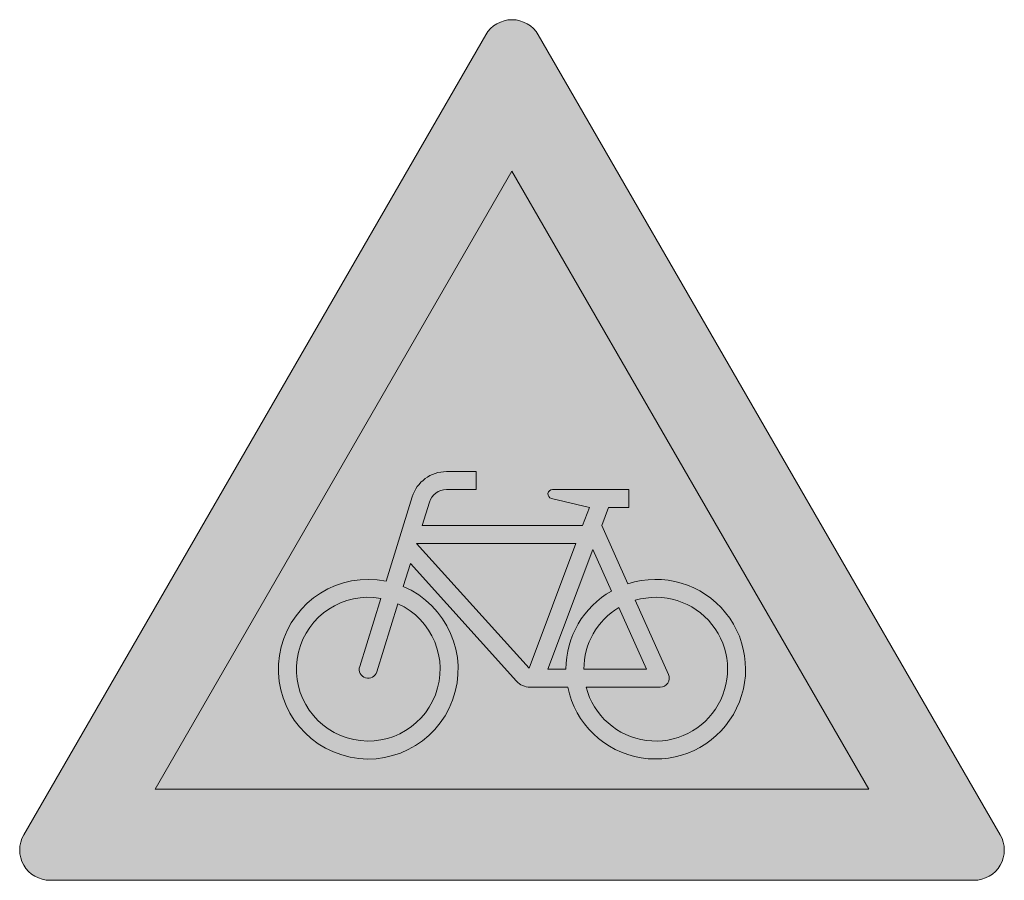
# Model space of a CAD drawing. Header units: metres. Extents: x -0.00229 to 0.00229, y -0.00138 to 0.00262.
import ezdxf

# ---------------------------------------------------------------- set-up
doc = ezdxf.new("R2010")
doc.units = ezdxf.units.M
doc.layers.add('VKZ_138-10_flf', color=1, linetype='Continuous', lineweight=0)
doc.layers.add('VKZ_138-10_sym', color=7, linetype='Continuous', lineweight=0)

msp = doc.modelspace()

# ---------------------------------------------------------------- hatches: boundary and pattern name
at = {"layer": 'VKZ_138-10_flf'}
h = msp.add_hatch(color=256, dxfattribs=at)
h.dxf.hatch_style = 1
h.paths.add_polyline_path([(0.000122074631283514, 0.002549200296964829, 0.5773502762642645), (-0.0001220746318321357, 0.002549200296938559), (-0.002268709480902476, -0.001168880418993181, 0.5773502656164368), (-0.002146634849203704, -0.001380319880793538), (0.002146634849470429, -0.001380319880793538, 0.5773502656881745), (0.002268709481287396, -0.001168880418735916)])
h.paths.add_polyline_path([(0.001658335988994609, -0.0009574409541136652), (-0.00165833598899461, -0.0009574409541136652), (-2.315438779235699e-19, 0.001914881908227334)], flags=16)
h.paths.add_polyline_path([(0.0005426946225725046, 0.0004358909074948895), (0.0005426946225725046, 0.000352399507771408), (0.0004487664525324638, 0.000352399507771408), (0.0004174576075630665, 0.0002689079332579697), (0.0005385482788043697, -2.122204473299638e-06, -2.622797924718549), (0.0002589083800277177, -0.000482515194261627), (8.356668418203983e-05, -0.000482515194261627, -0.2125659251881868), (2.149354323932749e-05, -0.0004549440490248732), (-0.0004720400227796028, 9.259395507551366e-05), (-0.0005052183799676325, -1.458222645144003e-05, -19.94976987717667), (-0.0005849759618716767, 1.010856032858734e-05), (-0.0004637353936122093, 0.0004017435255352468, -0.3285831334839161), (-0.0003043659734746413, 0.0005193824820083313), (-0.0001669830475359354, 0.0005193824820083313), (-0.0001669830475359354, 0.0004358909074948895), (-0.0003043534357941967, 0.0004358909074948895, 0.3285264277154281), (-0.0003839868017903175, 0.0003770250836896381), (-0.0004174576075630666, 0.0002689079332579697), (0.0003282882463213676, 0.0002689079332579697), (0.0003595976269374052, 0.000352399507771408), (0.0001829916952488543, 0.0003947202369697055, -0.8871350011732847), (0.0001877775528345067, 0.0004358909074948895)], flags=0)
h.paths.add_polyline_path([(0.0003445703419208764, -0.000482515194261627), (0.0006888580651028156, -0.000482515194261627, 0.5429625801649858), (0.0007269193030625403, -0.0004237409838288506), (0.0005728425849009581, -7.888087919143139e-05, -2.477109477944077)], flags=0)
h.paths.add_polyline_path([(0.0003757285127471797, 0.0001576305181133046), (0.00046215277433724, -3.580763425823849e-05, 0.2701316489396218), (0.0002504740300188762, -0.0003990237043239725), (0.000166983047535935, -0.0003990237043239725)], flags=0)
h.paths.add_polyline_path([(0.0002969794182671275, 0.0001854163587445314), (7.948206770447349e-05, -0.0003945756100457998), (-0.0004433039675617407, 0.0001854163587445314)], flags=0)
h.paths.add_polyline_path([(0.0004964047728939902, -0.0001124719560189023), (0.0006244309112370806, -0.0003990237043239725), (0.0003339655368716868, -0.0003990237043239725, -0.2637246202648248)], flags=0)
h.paths.add_polyline_path([(-0.0006098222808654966, -7.01519069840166e-05), (-0.0007078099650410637, -0.00038667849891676, 1.000242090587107), (-0.0006280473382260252, -0.0004113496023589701), (-0.0005300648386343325, -9.484266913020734e-05, -15.93719799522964)], flags=0)
at = {"layer": 'VKZ_138-10_flf', "true_color": 0xffffff}
h = msp.add_hatch(color=7, dxfattribs=at)
h.dxf.hatch_style = 1
h.paths.add_polyline_path([(-1.728576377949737e-19, 0.001914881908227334), (-0.00165833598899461, -0.0009574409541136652), (0.00165833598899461, -0.0009574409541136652)])
h.paths.add_polyline_path([(-0.0001669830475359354, 0.0005193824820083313), (-0.0001669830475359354, 0.0004358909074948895), (-0.0003043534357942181, 0.0004358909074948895, 0.3285264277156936), (-0.0003839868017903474, 0.000377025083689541), (-0.0004174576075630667, 0.0002689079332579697), (0.0003282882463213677, 0.0002689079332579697), (0.0003595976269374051, 0.000352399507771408), (0.0001829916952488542, 0.0003947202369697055, -0.8871350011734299), (0.0001877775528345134, 0.0004358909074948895), (0.0005426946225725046, 0.0004358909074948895), (0.0005426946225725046, 0.000352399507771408), (0.0004487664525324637, 0.000352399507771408), (0.0004174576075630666, 0.0002689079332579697), (0.0005385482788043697, -2.122204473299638e-06, -2.62279792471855), (0.0002589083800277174, -0.000482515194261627), (8.356668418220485e-05, -0.000482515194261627, -0.2125659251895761), (2.149354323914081e-05, -0.0004549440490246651), (-0.0004720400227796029, 9.259395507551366e-05), (-0.0005052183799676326, -1.458222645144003e-05, -19.94976987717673), (-0.0005849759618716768, 1.010856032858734e-05), (-0.0004637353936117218, 0.0004017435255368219, -0.3285831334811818), (-0.0003043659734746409, 0.0005193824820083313)], flags=16)
h.paths.add_polyline_path([(0.0002969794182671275, 0.0001854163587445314), (7.948206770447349e-05, -0.0003945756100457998), (-0.0004433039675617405, 0.0001854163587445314)], flags=0)
h.paths.add_polyline_path([(0.0003757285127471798, 0.0001576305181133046), (0.0004621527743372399, -3.580763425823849e-05, 0.2701316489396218), (0.0002504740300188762, -0.0003990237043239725), (0.0001669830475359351, -0.0003990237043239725)], flags=0)
h.paths.add_polyline_path([(-0.0005300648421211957, -9.484266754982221e-05, -15.93719872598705), (-0.0006098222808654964, -7.01519069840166e-05), (-0.0007078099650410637, -0.00038667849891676, 1.000242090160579), (-0.0006280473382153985, -0.0004113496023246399)], flags=0)
h.paths.add_polyline_path([(0.0004964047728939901, -0.0001124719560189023), (0.0006244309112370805, -0.0003990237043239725), (0.0003339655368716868, -0.0003990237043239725, -0.2637246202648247)], flags=0)
h.paths.add_polyline_path([(0.0003445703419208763, -0.000482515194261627), (0.0006888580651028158, -0.000482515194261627, 0.5429625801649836), (0.0007269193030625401, -0.0004237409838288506), (0.0005728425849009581, -7.888087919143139e-05, -2.477109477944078)], flags=0)
h = msp.add_hatch(color=7, dxfattribs=at)
h.dxf.hatch_style = 1
h.paths.add_polyline_path([(-0.0005300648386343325, -9.484266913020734e-05), (-0.0006280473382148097, -0.0004113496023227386, -1.00024209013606), (-0.000707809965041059, -0.0003866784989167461), (-0.0006098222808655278, -7.015190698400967e-05, 15.93719799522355)])
h.paths.add_polyline_path([(0.0002969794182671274, 0.0001854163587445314), (-0.0004433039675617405, 0.0001854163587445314), (7.948206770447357e-05, -0.0003945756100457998)])
h.paths.add_polyline_path([(0.0003757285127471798, 0.0001576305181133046), (0.000166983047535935, -0.0003990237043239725), (0.0002504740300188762, -0.0003990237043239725, -0.2701316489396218), (0.00046215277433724, -3.580763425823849e-05)])
h.paths.add_polyline_path([(0.0004964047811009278, -0.0001124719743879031, 0.2637246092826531), (0.0003339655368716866, -0.0003990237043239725), (0.0006244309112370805, -0.0003990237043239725)])
h.paths.add_polyline_path([(0.000572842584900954, -7.888087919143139e-05), (0.0007269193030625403, -0.000423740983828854, -0.5429625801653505), (0.0006888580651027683, -0.000482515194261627), (0.0003445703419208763, -0.000482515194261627, 2.4771094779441)])
at = {"layer": 'VKZ_138-10_sym'}
h = msp.add_hatch(color=256, dxfattribs=at)
h.dxf.hatch_style = 1
h.paths.add_polyline_path([(0.0004174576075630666, 0.0002689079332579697), (0.0004487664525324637, 0.000352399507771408), (0.0005426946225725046, 0.000352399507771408), (0.0005426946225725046, 0.0004358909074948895), (0.0001877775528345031, 0.0004358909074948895, 0.8871350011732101), (0.0001829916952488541, 0.0003947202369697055), (0.0003595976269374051, 0.000352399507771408), (0.0003282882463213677, 0.0002689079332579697), (-0.0004174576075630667, 0.0002689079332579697), (-0.0003839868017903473, 0.000377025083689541, -0.3285264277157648), (-0.0003043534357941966, 0.0004358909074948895), (-0.0001669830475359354, 0.0004358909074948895), (-0.0001669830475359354, 0.0005193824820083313), (-0.0003043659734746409, 0.0005193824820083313, 0.3285831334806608), (-0.000463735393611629, 0.0004017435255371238), (-0.0005849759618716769, 1.010856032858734e-05, 19.9497698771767), (-0.0005052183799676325, -1.458222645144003e-05), (-0.000472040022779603, 9.259395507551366e-05), (2.149354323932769e-05, -0.0004549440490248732, 0.2125659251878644), (8.356668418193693e-05, -0.000482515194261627), (0.0002589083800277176, -0.000482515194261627, 2.622797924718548), (0.0005385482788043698, -2.122204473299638e-06)])
h.paths.add_polyline_path([(0.0002969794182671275, 0.0001854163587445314), (7.948206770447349e-05, -0.0003945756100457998), (-0.0004433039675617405, 0.0001854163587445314)], flags=16)
h.paths.add_polyline_path([(0.0003757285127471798, 0.0001576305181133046), (0.00046215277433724, -3.580763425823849e-05, 0.2701316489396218), (0.0002504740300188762, -0.0003990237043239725), (0.0001669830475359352, -0.0003990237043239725)], flags=16)
h.paths.add_polyline_path([(0.0004964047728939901, -0.0001124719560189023), (0.0006244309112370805, -0.0003990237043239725), (0.0003339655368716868, -0.0003990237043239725, -0.2637246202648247)], flags=16)
h.paths.add_polyline_path([(0.0003445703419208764, -0.000482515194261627), (0.0006888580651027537, -0.000482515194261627, 0.5429625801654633), (0.0007269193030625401, -0.000423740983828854), (0.0005728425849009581, -7.888087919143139e-05, -2.477109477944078)], flags=16)
h.paths.add_polyline_path([(-0.0006098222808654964, -7.01519069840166e-05), (-0.0007078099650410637, -0.00038667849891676, 1.000242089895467), (-0.000628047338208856, -0.0004113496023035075), (-0.0005300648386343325, -9.484266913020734e-05, -15.93719799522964)], flags=16)

# ---------------------------------------------------------------- linework, layer by layer
for p, q in [((-0.0004637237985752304, 0.0004017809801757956), (-0.0005849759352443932, 1.010864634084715e-05)), ((-0.000707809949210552, -0.0003866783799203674), (-0.0006098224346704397, -7.015240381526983e-05)), ((0.0005728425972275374, -7.888090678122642e-05), (0.0007269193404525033, -0.0004237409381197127)), ((-0.0005300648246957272, -9.484262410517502e-05), (-0.000628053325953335, -0.0004113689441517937)), ((8.349152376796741e-05, -0.000482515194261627), (0.0002589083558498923, -0.000482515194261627)), ((0.0006888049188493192, -0.000482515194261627), (0.0003445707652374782, -0.000482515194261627))]:
    msp.add_line(p, q, dxfattribs=at)
msp.add_lwpolyline([(-0.002146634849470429, -0.001380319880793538), (0.002146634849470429, -0.001380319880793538, 0.5773502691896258), (0.002268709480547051, -0.001168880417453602), (0.0001220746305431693, 0.002549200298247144, 0.5773502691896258), (-0.0001220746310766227, 0.002549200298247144), (-0.002268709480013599, -0.001168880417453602, 0.5773502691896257)], format="xyb", close=True, dxfattribs=at)
for points in [[(0.00165833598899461, -0.0009574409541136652), (-0.00165833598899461, -0.0009574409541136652), (-7.504723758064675e-20, 0.001914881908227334)], [(7.948206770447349e-05, -0.0003945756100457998), (0.0002969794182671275, 0.0001854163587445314), (-0.0004433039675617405, 0.0001854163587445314)]]:
    msp.add_lwpolyline(points, close=True, dxfattribs=at)
for points in [[(-0.0003042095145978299, 0.0004358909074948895), (-0.0001669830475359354, 0.0004358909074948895), (-0.0001669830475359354, 0.0005193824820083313), (-0.0003042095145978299, 0.0005193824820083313)], [(0.0005385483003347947, -2.122252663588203e-06), (0.0004174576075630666, 0.0002689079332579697), (0.0004487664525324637, 0.000352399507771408), (0.0005426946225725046, 0.000352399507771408), (0.0005426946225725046, 0.0004358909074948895), (0.0001878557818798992, 0.0004358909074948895)], [(0.0001829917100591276, 0.0003947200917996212), (0.0003595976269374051, 0.000352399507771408), (0.0003282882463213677, 0.0002689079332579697), (-0.0004174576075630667, 0.0002689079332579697), (-0.0003839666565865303, 0.0003770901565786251)], [(0.0004621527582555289, -3.580759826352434e-05), (0.0003757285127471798, 0.0001576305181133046), (0.0001669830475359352, -0.0003990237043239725), (0.0002504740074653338, -0.0003990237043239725)], [(-0.0005052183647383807, -1.45821772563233e-05), (-0.000472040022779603, 9.259395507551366e-05), (2.147497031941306e-05, -0.0004549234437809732)], [(0.000333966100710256, -0.0003990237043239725), (0.0006244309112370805, -0.0003990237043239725), (0.0004964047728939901, -0.0001124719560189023)]]:
    msp.add_lwpolyline(points, dxfattribs=at)
for centre, radius, start, end in [((-0.0003042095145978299, 0.000352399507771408), 0.0001669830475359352, 90, 162.798843), ((-0.0003042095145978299, 0.000352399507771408), 8.34915237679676e-05, 90, 162.798843), ((0.0001878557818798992, 0.0004150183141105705), 2.087273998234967e-05, 90, 256.5241389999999), ((-0.0006679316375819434, -0.0003990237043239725), 0.0004174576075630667, 78.538094, 67.05970000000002), ((0.0006679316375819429, -0.0003990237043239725), 0.0004174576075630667, 191.5369569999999, 108.055092), ((0.0006679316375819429, -0.0003990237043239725), 0.0004174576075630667, 119.533585, 180), ((-0.0006679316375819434, -0.0003990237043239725), 0.0003339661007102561, 79.979729, 65.618095), ((0.0006679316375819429, -0.0003990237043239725), 0.0003339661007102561, 194.4775089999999, 106.542526), ((0.0006679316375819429, -0.0003990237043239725), 0.0003339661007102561, 120.904305, 180), ((-0.0006679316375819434, -0.0003990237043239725), 4.174547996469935e-05, 162.798843, 342.7988279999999), ((8.349152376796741e-05, -0.0003990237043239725), 8.34915237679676e-05, 222.030487, 270), ((0.0006888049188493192, -0.0004407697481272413), 4.174547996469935e-05, 270, 24.074156)]:
    msp.add_arc(centre, radius, start, end, dxfattribs=at)

doc.saveas('drawing.dxf')
